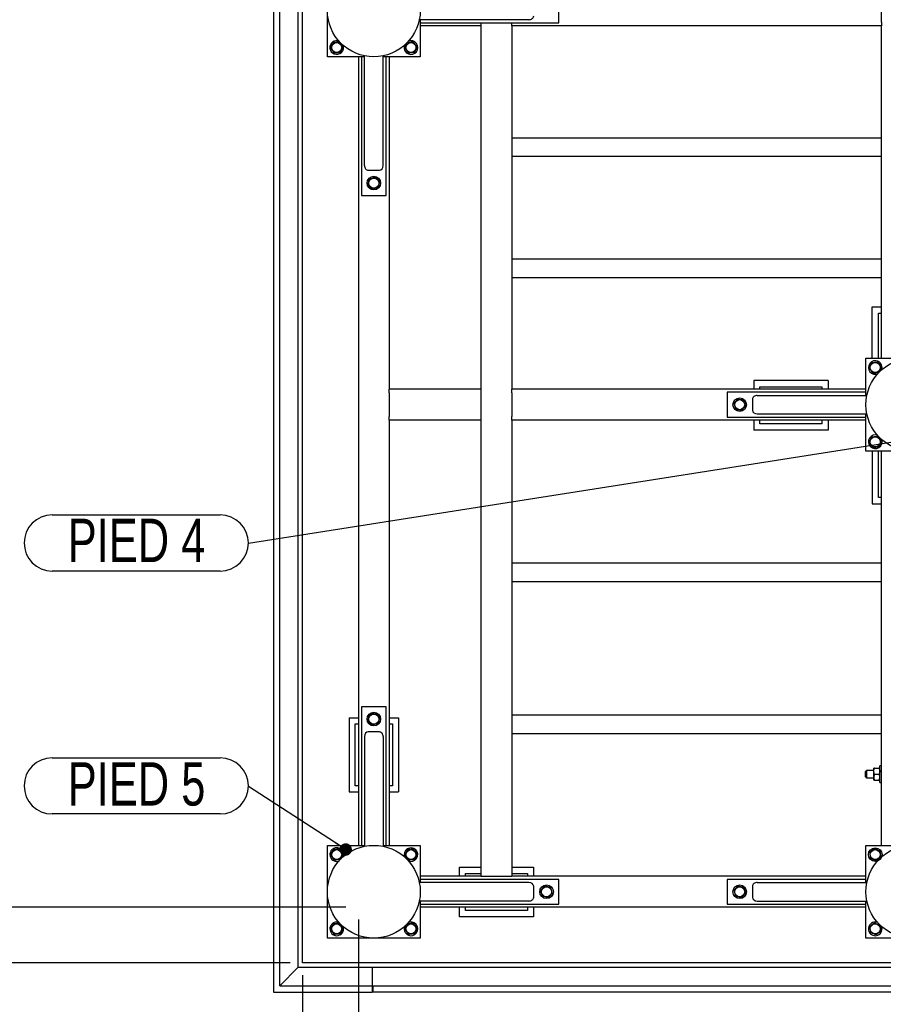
# Model space of a CAD drawing. Header units: millimetres. Extents: x 0 to 841, y 0 to 594.
# Tile 19 of 92: x 70 to 139, y 406 to 486. Entities that reach past the tile are written whole.
import ezdxf

# ---------------------------------------------------------------- set-up
doc = ezdxf.new("R2010")
doc.units = ezdxf.units.MM
doc.layers.add('COTES', color=1, linetype='Continuous')
doc.layers.add('NOTES', color=6, linetype='Continuous')
doc.layers.add('TRAIT-FORT', color=4, linetype='Continuous', lineweight=25)
doc.styles.add('SLDTEXTSTYLE0', font='TXT', dxfattribs={"width": 0.75})
doc.dimstyles.new('SLDDIMSTYLE0', dxfattribs={"dimtxt": 3, "dimasz": 2, "dimexe": 0, "dimexo": 0.0625, "dimgap": 0.75, "dimtad": 1, "dimdec": 0, "dimlfac": 20, "dimrnd": 1e-09, "dimzin": 12, "dimdsep": 46, "dimtxsty": 'SLDTEXTSTYLE0', "dimsah": 1, "dimcen": 0.09, "dimadec": 0, "dimazin": 3, "dimtfac": 1, "dimtdec": 0, "dimtofl": 0, "dimtmove": 0, "dimatfit": 3, "dimfxl": 1, "dimfrac": 2, "dimtolj": 1, "dimtzin": 12, "dimarcsym": 0})
doc.dimstyles.new('SLDDIMSTYLE1', dxfattribs={"dimtxt": 3, "dimasz": 2, "dimexe": 0, "dimexo": 0.0625, "dimgap": 0.75, "dimtad": 1, "dimdec": 0, "dimlfac": 20, "dimrnd": 1e-09, "dimzin": 12, "dimdsep": 46, "dimtxsty": 'SLDTEXTSTYLE0', "dimsah": 1, "dimcen": 0.09, "dimadec": 0, "dimazin": 3, "dimtfac": 1, "dimtdec": 0, "dimtmove": 0, "dimatfit": 0, "dimfxl": 1, "dimfrac": 2, "dimtolj": 1, "dimtzin": 12, "dimarcsym": 0})
doc.dimstyles.new('SLDDIMSTYLE3', dxfattribs={"dimtxt": 0.18, "dimasz": 1, "dimexe": 0, "dimexo": 0.0625, "dimgap": 0, "dimtad": 0, "dimtih": 1, "dimtoh": 1, "dimdec": 0, "dimrnd": 1e-09, "dimzin": 0, "dimdsep": 46, "dimtxsty": 'Standard', "dimblk1": 'DOT', "dimblk2": 'DOT', "dimsah": 1, "dimcen": 0.09, "dimadec": 0, "dimazin": 0, "dimtfac": 1, "dimtdec": 0, "dimtofl": 0, "dimtmove": 0, "dimatfit": 3, "dimldrblk": 'DOT', "dimfxl": 1, "dimfrac": 2, "dimtolj": 1, "dimtzin": 0, "dimarcsym": 0})

# ---------------------------------------------------------------- blocks, each defined once
blk = doc.blocks.new('_D_6')
at = {"layer": 'COTES', "color": 1, "transparency": 16777216}
for p, q in [((438.21, 415.086), (438.21, 392.415)), ((97.06, 412.836), (97.06, 392.415)), ((438.21, 393.415), (97.06, 393.415))]:
    blk.add_line(p, q, dxfattribs=at)
for points in [[(97.06, 393.415), (99.06, 392.915), (99.06, 393.915)], [(438.21, 393.415), (436.21, 393.915), (436.21, 392.915)]]:
    blk.add_solid(points, dxfattribs=at)
at = {"layer": 'COTES', "color": 1, "transparency": 16777216, "insert": (263.201, 397.282), "char_height": 3, "attachment_point": 1, "style": 'SLDTEXTSTYLE0'}
blk.add_mtext('6823', dxfattribs=at)
blk = doc.blocks.new('_D_7')
at = {"layer": 'COTES', "color": 1, "transparency": 16777216}
for p, q in [((96.06, 559.586), (63.71, 559.586)), ((64.71, 413.836), (64.71, 559.586)), ((96.06, 413.836), (63.71, 413.836))]:
    blk.add_line(p, q, dxfattribs=at)
for points in [[(64.71, 559.586), (64.21, 557.586), (65.21, 557.586)], [(64.71, 413.836), (65.21, 415.836), (64.21, 415.836)]]:
    blk.add_solid(points, dxfattribs=at)
at = {"layer": 'COTES', "color": 1, "transparency": 16777216, "insert": (60.843, 482.278), "char_height": 3, "attachment_point": 1, "rotation": 90, "style": 'SLDTEXTSTYLE0'}
blk.add_mtext('2915', dxfattribs=at)
blk = doc.blocks.new('_D_9')
at = {"layer": 'COTES', "color": 1, "transparency": 16777216}
for p, q in [((64.291, 413.836), (64.291, 416.836)), ((96.06, 413.836), (63.291, 413.836)), ((64.291, 413.836), (64.291, 409.336)), ((91.56, 409.336), (63.291, 409.336)), ((64.291, 409.336), (64.291, 406.336))]:
    blk.add_line(p, q, dxfattribs=at)
for points in [[(64.291, 413.836), (64.791, 415.836), (63.791, 415.836)], [(64.291, 409.336), (63.791, 407.336), (64.791, 407.336)]]:
    blk.add_solid(points, dxfattribs=at)
at = {"layer": 'COTES', "color": 1, "transparency": 16777216, "insert": (60.423, 409.37), "char_height": 3, "attachment_point": 1, "rotation": 90, "style": 'SLDTEXTSTYLE0'}
blk.add_mtext('90', dxfattribs=at)
blk = doc.blocks.new('_D_10')
at = {"layer": 'COTES', "color": 1, "transparency": 16777216}
for p, q in [((97.06, 412.836), (97.06, 392.415)), ((92.56, 408.336), (92.56, 392.415)), ((92.56, 393.415), (89.56, 393.415)), ((97.06, 393.415), (92.56, 393.415)), ((97.06, 393.415), (100.06, 393.415))]:
    blk.add_line(p, q, dxfattribs=at)
for points in [[(92.56, 393.415), (90.56, 393.915), (90.56, 392.915)], [(97.06, 393.415), (99.06, 392.915), (99.06, 393.915)]]:
    blk.add_solid(points, dxfattribs=at)
at = {"layer": 'COTES', "color": 1, "transparency": 16777216, "insert": (92.593, 397.282), "char_height": 3, "attachment_point": 1, "style": 'SLDTEXTSTYLE0'}
blk.add_mtext('90', dxfattribs=at)
blk = doc.blocks.new('_D_15')
at = {"layer": 'COTES', "color": 1, "transparency": 16777216}
for p, q in [((92.56, 408.336), (92.56, 386.093)), ((442.71, 408.336), (442.71, 386.093)), ((92.56, 387.093), (442.71, 387.093))]:
    blk.add_line(p, q, dxfattribs=at)
for points in [[(92.56, 387.093), (94.56, 386.593), (94.56, 387.593)], [(442.71, 387.093), (440.71, 387.593), (440.71, 386.593)]]:
    blk.add_solid(points, dxfattribs=at)
at = {"layer": 'COTES', "color": 1, "transparency": 16777216, "insert": (263.201, 390.961), "char_height": 3, "attachment_point": 1, "style": 'SLDTEXTSTYLE0'}
blk.add_mtext('7003', dxfattribs=at)
blk = doc.blocks.new('SW_NOTE_19')
at = {"layer": 'NOTES', "color": 0}
for p, q in [((-15.849, 2.31), (-2.264, 2.31)), ((-2.264, -2.218), (-15.849, -2.218))]:
    blk.add_line(p, q, dxfattribs=at)
for centre, start, end in [((-15.849, 0.046), 90, 270), ((-2.264, 0.046), 270, 90)]:
    blk.add_arc(centre, 2.264, start, end, dxfattribs=at)
at = {"layer": 'NOTES', "color": 0, "insert": (-9.03, 1.956), "char_height": 3.5, "attachment_point": 2, "style": 'SLDTEXTSTYLE0'}
blk.add_mtext('PIED 5', dxfattribs=at)
blk = doc.blocks.new('_Dot')
at = {"color": 0, "linetype": 'ByBlock', "lineweight": -2}
blk.add_line((-0.5, 0), (-1, 0), dxfattribs=at)
at = {"color": 0, "linetype": 'ByBlock', "const_width": 0.5}
blk.add_lwpolyline([(-0.25, 0, 1), (0.25, 0, 1)], format="xyb", close=True, dxfattribs=at)
blk = doc.blocks.new('SW_NOTE_21')
at = {"layer": 'NOTES', "color": 0}
for p, q in [((-15.849, 2.31), (-2.264, 2.31)), ((-2.264, -2.218), (-15.849, -2.218))]:
    blk.add_line(p, q, dxfattribs=at)
for centre, start, end in [((-15.849, 0.046), 90, 270), ((-2.264, 0.046), 270, 90)]:
    blk.add_arc(centre, 2.264, start, end, dxfattribs=at)
at = {"layer": 'NOTES', "color": 0, "insert": (-9.03, 2.007), "char_height": 3.5, "attachment_point": 2, "style": 'SLDTEXTSTYLE0'}
blk.add_mtext('PIED 4', dxfattribs=at)

msp = doc.modelspace()

# ---------------------------------------------------------------- linework, layer by layer
at = {"layer": 'TRAIT-FORT', "color": 4, "linetype": 'Continuous', "lineweight": 25}
for p, q in [((90.21, 566.436), (90.21, 406.986)), ((90.71, 407.486), (90.71, 565.936)), ((92.21, 408.986), (92.21, 564.436)), ((94.56, 482.536), (94.56, 490.036)), ((113.26, 485.286), (113.26, 487.286)), ((139.31, 485.336), (139.31, 487.236)), ((92.56, 409.336), (92.56, 486.286)), ((110.84, 485.536), (101.984, 485.536)), ((102.06, 485.536), (102.06, 482.536)), ((102.06, 485.536), (102.06, 485.286)), ((102.06, 485.286), (113.26, 485.286)), ((106.96, 485.286), (106.96, 485.036)), ((109.46, 485.036), (109.46, 485.286)), ((139.31, 485.336), (139.31, 485.036)), ((106.96, 485.036), (102.06, 485.036)), ((106.96, 485.036), (106.96, 455.686)), ((139.31, 485.036), (109.46, 485.036)), ((109.46, 485.036), (109.46, 455.686)), ((139.31, 458.186), (139.31, 485.036)), ((97.56, 482.536), (94.56, 482.536)), ((97.06, 482.536), (97.06, 418.836)), ((97.31, 482.536), (97.31, 471.336)), ((97.56, 482.536), (97.31, 482.536)), ((97.56, 473.756), (97.56, 482.612)), ((99.06, 473.756), (99.06, 482.612)), ((102.06, 482.536), (99.06, 482.536)), ((99.31, 482.536), (99.06, 482.536)), ((99.31, 471.336), (99.31, 482.536)), ((99.56, 482.536), (99.56, 455.686)), ((109.46, 476.003), (139.31, 476.003)), ((109.46, 474.503), (139.31, 474.503)), ((97.86, 473.374), (98.76, 473.374)), ((97.31, 471.336), (99.31, 471.336)), ((109.46, 466.22), (139.31, 466.22)), ((109.46, 464.72), (139.31, 464.72)), ((138.568, 462.332), (139.31, 462.332)), ((138.568, 458.186), (138.568, 462.332)), ((139.068, 458.186), (139.068, 461.834)), ((139.068, 461.834), (139.31, 461.834)), ((138.06, 458.186), (141.06, 458.186)), ((138.06, 455.186), (138.06, 458.186)), ((128.994, 456.387), (128.994, 455.686)), ((134.994, 456.387), (128.994, 456.387)), ((129.494, 455.887), (134.494, 455.887)), ((129.494, 455.686), (129.494, 455.887)), ((134.494, 455.887), (134.494, 455.686)), ((134.994, 456.387), (134.994, 455.686)), ((106.96, 455.686), (99.56, 455.686)), ((99.56, 455.386), (99.56, 455.686)), ((99.56, 455.386), (99.56, 453.486)), ((106.96, 455.686), (106.96, 455.386)), ((106.96, 455.386), (106.96, 453.486)), ((138.06, 455.686), (109.46, 455.686)), ((109.46, 455.386), (109.46, 455.686)), ((109.46, 455.386), (109.46, 453.486)), ((126.86, 455.436), (126.86, 453.436)), ((138.06, 455.436), (126.86, 455.436)), ((129.28, 455.186), (138.136, 455.186)), ((138.06, 455.186), (138.06, 455.436)), ((128.898, 454.886), (128.898, 453.986)), ((99.56, 453.186), (99.56, 453.486)), ((106.96, 453.486), (106.96, 453.186)), ((109.46, 453.186), (109.46, 453.486)), ((126.86, 453.436), (138.06, 453.436)), ((129.28, 453.686), (138.136, 453.686)), ((138.06, 450.686), (138.06, 453.686)), ((138.06, 453.436), (138.06, 453.686)), ((106.96, 453.186), (99.56, 453.186)), ((99.56, 453.186), (99.56, 418.836)), ((106.96, 453.186), (106.96, 416.336)), ((138.06, 453.186), (109.46, 453.186)), ((109.46, 453.186), (109.46, 416.336)), ((128.994, 453.186), (128.994, 452.387)), ((129.494, 452.887), (129.494, 453.186)), ((134.494, 452.887), (129.494, 452.887)), ((134.494, 453.186), (134.494, 452.887)), ((134.994, 453.186), (134.994, 452.387)), ((134.994, 452.387), (128.994, 452.387)), ((141.06, 450.686), (138.06, 450.686)), ((138.566, 450.686), (138.566, 446.433)), ((139.066, 446.935), (139.066, 450.686)), ((139.31, 418.836), (139.31, 450.686)), ((138.566, 446.433), (139.31, 446.433)), ((139.31, 446.935), (139.066, 446.935)), ((109.46, 441.653), (139.31, 441.653)), ((109.46, 440.153), (139.31, 440.153)), ((99.31, 430.036), (97.31, 430.036)), ((97.31, 430.036), (97.31, 418.836)), ((99.31, 418.836), (99.31, 430.036)), ((96.309, 429.148), (97.06, 429.148)), ((96.309, 429.148), (96.309, 423.148)), ((99.56, 429.148), (100.309, 429.148)), ((100.309, 429.148), (100.309, 423.148)), ((109.46, 429.37), (139.31, 429.37)), ((96.809, 423.65), (96.809, 428.65)), ((96.809, 428.65), (97.06, 428.65)), ((98.76, 427.998), (97.86, 427.998)), ((99.56, 428.65), (99.809, 428.65)), ((99.809, 428.65), (99.809, 423.65)), ((97.56, 427.616), (97.56, 418.76)), ((99.06, 427.616), (99.06, 418.76)), ((109.46, 427.87), (139.31, 427.87)), ((138.11, 424.886), (138.035, 424.811)), ((138.035, 424.361), (138.035, 424.811)), ((138.685, 424.886), (138.11, 424.886)), ((138.11, 424.886), (138.11, 424.286)), ((138.685, 424.824), (138.685, 425.061)), ((138.685, 424.349), (138.685, 424.824)), ((138.758, 425.061), (139.111, 425.061)), ((139.31, 425.261), (139.185, 425.261)), ((139.185, 423.911), (139.185, 425.261)), ((138.035, 424.361), (138.11, 424.286)), ((138.11, 424.286), (138.685, 424.286)), ((138.685, 424.111), (138.685, 424.349)), ((138.758, 424.586), (139.111, 424.586)), ((138.758, 424.111), (139.111, 424.111)), ((97.06, 423.65), (96.809, 423.65)), ((99.809, 423.65), (99.56, 423.65)), ((139.185, 423.911), (139.31, 423.911)), ((96.309, 423.148), (97.06, 423.148)), ((99.56, 423.148), (100.309, 423.148)), ((94.56, 411.336), (94.56, 418.836)), ((94.56, 418.836), (97.56, 418.836)), ((97.31, 418.836), (97.56, 418.836)), ((99.06, 418.836), (102.06, 418.836)), ((99.06, 418.836), (99.31, 418.836)), ((102.06, 418.836), (102.06, 415.836)), ((138.06, 415.836), (138.06, 418.836)), ((138.06, 418.836), (141.06, 418.836)), ((105.218, 417.069), (106.96, 417.069)), ((105.218, 416.336), (105.218, 417.069)), ((109.46, 417.069), (111.218, 417.069)), ((111.218, 417.069), (111.218, 416.336)), ((106.96, 416.336), (102.06, 416.336)), ((102.06, 416.086), (102.06, 415.836)), ((113.26, 416.086), (102.06, 416.086)), ((105.718, 416.569), (106.96, 416.569)), ((105.718, 416.336), (105.718, 416.569)), ((106.96, 416.336), (107.26, 416.336)), ((107.26, 416.336), (109.16, 416.336)), ((109.16, 416.336), (109.46, 416.336)), ((109.46, 416.569), (110.718, 416.569)), ((138.06, 416.336), (109.46, 416.336)), ((110.718, 416.569), (110.718, 416.336)), ((113.26, 414.086), (113.26, 416.086)), ((126.86, 416.086), (126.86, 414.086)), ((138.06, 416.086), (126.86, 416.086)), ((138.06, 415.836), (138.06, 416.086)), ((110.84, 415.836), (101.984, 415.836)), ((111.222, 414.636), (111.222, 415.536)), ((128.898, 415.536), (128.898, 414.636)), ((129.28, 415.836), (138.136, 415.836)), ((110.84, 414.336), (101.984, 414.336)), ((102.06, 414.336), (102.06, 411.336)), ((102.06, 414.336), (102.06, 414.086)), ((102.06, 414.086), (113.26, 414.086)), ((138.06, 413.836), (102.06, 413.836)), ((105.218, 413.069), (105.218, 413.836)), ((105.718, 413.569), (105.718, 413.836)), ((110.718, 413.836), (110.718, 413.569)), ((111.218, 413.836), (111.218, 413.069)), ((126.86, 414.086), (138.06, 414.086)), ((129.28, 414.336), (138.136, 414.336)), ((138.06, 414.086), (138.06, 414.336)), ((138.06, 411.336), (138.06, 414.336)), ((111.218, 413.069), (105.218, 413.069)), ((110.718, 413.569), (105.718, 413.569)), ((102.06, 411.336), (94.56, 411.336)), ((145.56, 411.336), (138.06, 411.336)), ((92.21, 408.986), (91.91, 408.686)), ((92.21, 408.986), (98.21, 408.986)), ((141.805, 409.336), (92.56, 409.336)), ((98.21, 408.686), (98.21, 408.986)), ((98.21, 408.686), (98.21, 408.986)), ((98.21, 408.986), (217.059, 408.986)), ((98.21, 408.986), (98.21, 408.986)), ((91.91, 408.686), (91.01, 407.786)), ((98.21, 408.836), (98.21, 408.836)), ((98.21, 407.786), (98.21, 408.686)), ((98.21, 407.786), (98.21, 408.686)), ((98.21, 408.436), (98.21, 408.436)), ((91.01, 407.786), (90.71, 407.486)), ((90.71, 407.486), (98.21, 407.486)), ((98.21, 408.036), (98.21, 408.036)), ((98.21, 407.486), (98.21, 407.786)), ((98.21, 407.486), (98.21, 407.786)), ((98.21, 407.636), (98.21, 407.636)), ((98.21, 407.486), (217.059, 407.486)), ((98.21, 406.986), (98.21, 407.486)), ((98.26, 406.986), (98.26, 407.486)), ((90.21, 406.986), (98.21, 406.986)), ((217.034, 406.986), (98.26, 406.986))]:
    msp.add_line(p, q, dxfattribs=at)
for centre, radius in [((98.31, 486.286), 3.75), ((95.31, 483.286), 0.404), ((101.31, 483.286), 0.404), ((98.31, 472.336), 0.55), ((98.31, 472.336), 0.404), ((141.81, 454.436), 3.75), ((138.81, 457.436), 0.404), ((127.86, 454.436), 0.55), ((127.86, 454.436), 0.404), ((138.81, 451.436), 0.404), ((98.31, 429.036), 0.55), ((98.31, 429.036), 0.404), ((98.31, 415.086), 3.75), ((95.31, 418.086), 0.404), ((101.31, 418.086), 0.404), ((141.81, 415.086), 3.75), ((138.81, 418.086), 0.55), ((138.81, 418.086), 0.404), ((112.26, 415.086), 0.55), ((112.26, 415.086), 0.404), ((127.86, 415.086), 0.55), ((127.86, 415.086), 0.404), ((95.31, 412.086), 0.404), ((101.31, 412.086), 0.404), ((138.81, 412.086), 0.404)]:
    msp.add_circle(centre, radius, dxfattribs=at)
for centre, start, end in [((95.31, 483.286), 67.23423, 247.47733), ((101.31, 483.286), 247.47733, 112.3844), ((95.31, 483.286), 247.47733, 22.09229), ((101.31, 483.286), 156.94747, 247.47733), ((138.81, 457.436), 67.47733, 292.3844), ((138.81, 457.436), 336.94747, 67.47733), ((138.81, 451.436), 68.47972, 21.52018), ((95.31, 418.086), 339.91962, 247.47733), ((101.31, 418.086), 247.47733, 202.14248), ((95.31, 418.086), 247.47733, 290.0804), ((95.31, 412.086), 67.57449, 247.47733), ((95.31, 412.086), 247.47733, 22.42535), ((101.31, 412.086), 151.00276, 247.47733), ((101.31, 412.086), 247.47733, 118.99781), ((138.81, 412.086), 68.4108, 337.47733), ((138.81, 412.086), 337.47733, 21.5891)]:
    msp.add_arc(centre, 0.55, start, end, dxfattribs=at)
for centre, major_axis, start_param, end_param in [((110.84, 485.836), (-0.382, 0), 1.570796, 3.141593), ((97.86, 473.756), (0, 0.382), 1.570796, 3.141593), ((98.76, 473.756), (0, 0.382), 3.141593, 4.712389), ((129.28, 454.886), (0.382, 0), 1.570796, 3.141593), ((129.28, 453.986), (0.382, 0), 3.141593, 4.712389), ((97.86, 427.616), (0, -0.382), 3.141593, 4.712389), ((98.76, 427.616), (0, -0.382), 1.570796, 3.141593), ((110.84, 415.536), (-0.382, 0), 3.141593, 4.712389), ((129.28, 415.536), (0.382, 0), 1.570796, 3.141593), ((110.84, 414.636), (-0.382, 0), 1.570796, 3.141593), ((129.28, 414.636), (0.382, 0), 3.141593, 4.712389)]:
    msp.add_ellipse(centre, major_axis=major_axis, ratio=0.784416, start_param=start_param, end_param=end_param, dxfattribs=at)
for points, knots in [([(94.823, 483.226), (94.839, 483.265), (94.873, 483.344), (94.923, 483.462), (94.97, 483.574), (94.999, 483.643), (95.014, 483.678)], [0, 0, 0, 0, 0.264605, 0.534948, 0.765343, 1, 1, 1, 1]), ([(95.501, 483.738), (95.439, 483.731), (95.336, 483.718), (95.188, 483.699), (95.088, 483.687), (95.03, 483.68), (95.014, 483.678)], [0, 0, 0, 0, 0.3855495, 0.6376419, 0.8965462, 1, 1, 1, 1]), ([(95.797, 483.347), (95.771, 483.381), (95.719, 483.45), (95.642, 483.551), (95.569, 483.649), (95.524, 483.708), (95.501, 483.738)], [0, 0, 0, 0, 0.264605, 0.534948, 0.765343, 1, 1, 1, 1]), ([(100.823, 483.226), (100.839, 483.265), (100.873, 483.344), (100.923, 483.462), (100.97, 483.574), (100.999, 483.643), (101.014, 483.678)], [0, 0, 0, 0, 0.264605, 0.534948, 0.765343, 1, 1, 1, 1]), ([(101.501, 483.738), (101.439, 483.731), (101.336, 483.718), (101.188, 483.699), (101.088, 483.687), (101.03, 483.68), (101.014, 483.678)], [0, 0, 0, 0, 0.3855495, 0.6376419, 0.8965462, 1, 1, 1, 1]), ([(101.797, 483.347), (101.771, 483.381), (101.719, 483.45), (101.642, 483.551), (101.569, 483.649), (101.524, 483.708), (101.501, 483.738)], [0, 0, 0, 0, 0.264605, 0.534948, 0.765343, 1, 1, 1, 1]), ([(94.823, 483.226), (94.849, 483.192), (94.9, 483.123), (94.977, 483.021), (95.051, 482.924), (95.096, 482.864), (95.119, 482.834)], [0, 0, 0, 0, 0.264605, 0.534948, 0.765343, 1, 1, 1, 1]), ([(95.606, 482.895), (95.575, 482.891), (95.514, 482.883), (95.409, 482.87), (95.293, 482.856), (95.201, 482.844), (95.143, 482.837), (95.127, 482.835), (95.119, 482.834)], [0, 0, 0, 0, 0.192003, 0.385859, 0.637822, 0.896593, 0.948284, 1, 1, 1, 1]), ([(95.797, 483.347), (95.78, 483.308), (95.747, 483.228), (95.697, 483.111), (95.65, 482.998), (95.62, 482.93), (95.606, 482.895)], [0, 0, 0, 0, 0.264605, 0.534948, 0.765343, 1, 1, 1, 1]), ([(100.823, 483.226), (100.849, 483.192), (100.9, 483.123), (100.977, 483.021), (101.051, 482.924), (101.096, 482.864), (101.119, 482.834)], [0, 0, 0, 0, 0.264605, 0.534948, 0.765343, 1, 1, 1, 1]), ([(101.606, 482.895), (101.575, 482.891), (101.514, 482.883), (101.409, 482.87), (101.293, 482.856), (101.201, 482.844), (101.143, 482.837), (101.127, 482.835), (101.119, 482.834)], [0, 0, 0, 0, 0.192003, 0.385859, 0.637822, 0.896593, 0.948284, 1, 1, 1, 1]), ([(101.797, 483.347), (101.78, 483.308), (101.747, 483.228), (101.697, 483.111), (101.65, 482.998), (101.62, 482.93), (101.606, 482.895)], [0, 0, 0, 0, 0.264605, 0.534948, 0.765343, 1, 1, 1, 1]), ([(97.847, 472.172), (97.855, 472.214), (97.871, 472.299), (97.894, 472.424), (97.916, 472.544), (97.93, 472.618), (97.937, 472.655)], [0, 0, 0, 0, 0.264605, 0.534948, 0.765343, 1, 1, 1, 1]), ([(97.937, 472.655), (97.966, 472.665), (98.024, 472.686), (98.123, 472.721), (98.234, 472.76), (98.321, 472.791), (98.376, 472.811), (98.391, 472.816), (98.399, 472.819)], [0, 0, 0, 0, 0.192003, 0.385859, 0.637822, 0.896593, 0.948284, 1, 1, 1, 1]), ([(98.772, 472.5), (98.74, 472.528), (98.674, 472.584), (98.577, 472.667), (98.485, 472.746), (98.428, 472.794), (98.399, 472.819)], [0, 0, 0, 0, 0.2646049, 0.5349477, 0.7653431, 1, 1, 1, 1]), ([(98.772, 472.5), (98.765, 472.458), (98.749, 472.374), (98.726, 472.248), (98.704, 472.128), (98.69, 472.055), (98.683, 472.018)], [0, 0, 0, 0, 0.2646049, 0.5349477, 0.7653431, 1, 1, 1, 1]), ([(97.847, 472.172), (97.88, 472.145), (97.945, 472.089), (98.042, 472.006), (98.135, 471.927), (98.192, 471.878), (98.221, 471.854)], [0, 0, 0, 0, 0.264605, 0.534948, 0.765343, 1, 1, 1, 1]), ([(98.221, 471.854), (98.279, 471.875), (98.377, 471.909), (98.518, 471.959), (98.613, 471.993), (98.668, 472.012), (98.683, 472.018)], [0, 0, 0, 0, 0.385549, 0.637642, 0.896546, 1, 1, 1, 1]), ([(138.323, 457.376), (138.339, 457.415), (138.373, 457.494), (138.423, 457.612), (138.47, 457.724), (138.499, 457.793), (138.514, 457.828)], [0, 0, 0, 0, 0.264605, 0.534948, 0.765343, 1, 1, 1, 1]), ([(138.323, 457.376), (138.349, 457.342), (138.4, 457.273), (138.477, 457.171), (138.551, 457.074), (138.596, 457.014), (138.619, 456.984)], [0, 0, 0, 0, 0.264605, 0.534948, 0.765343, 1, 1, 1, 1]), ([(138.514, 457.828), (138.544, 457.831), (138.606, 457.839), (138.71, 457.852), (138.827, 457.867), (138.918, 457.878), (138.976, 457.885), (138.993, 457.887), (139.001, 457.888)], [0, 0, 0, 0, 0.192003, 0.385859, 0.637822, 0.896593, 0.948284, 1, 1, 1, 1]), ([(139.297, 457.497), (139.271, 457.531), (139.219, 457.6), (139.142, 457.701), (139.069, 457.799), (139.024, 457.858), (139.001, 457.888)], [0, 0, 0, 0, 0.264605, 0.534948, 0.765343, 1, 1, 1, 1]), ([(139.297, 457.497), (139.28, 457.458), (139.247, 457.378), (139.197, 457.261), (139.15, 457.148), (139.12, 457.08), (139.106, 457.045)], [0, 0, 0, 0, 0.264605, 0.534948, 0.765343, 1, 1, 1, 1]), ([(138.619, 456.984), (138.681, 456.992), (138.783, 457.005), (138.932, 457.023), (139.032, 457.036), (139.089, 457.043), (139.106, 457.045)], [0, 0, 0, 0, 0.385549, 0.637642, 0.896546, 1, 1, 1, 1]), ([(127.696, 454.899), (127.668, 454.866), (127.612, 454.801), (127.529, 454.704), (127.45, 454.611), (127.402, 454.554), (127.377, 454.525)], [0, 0, 0, 0, 0.2646049, 0.5349477, 0.7653431, 1, 1, 1, 1]), ([(127.377, 454.525), (127.398, 454.467), (127.433, 454.369), (127.483, 454.228), (127.516, 454.133), (127.536, 454.079), (127.541, 454.063)], [0, 0, 0, 0, 0.385549, 0.637642, 0.896546, 1, 1, 1, 1]), ([(127.696, 454.899), (127.738, 454.891), (127.822, 454.875), (127.948, 454.852), (128.068, 454.83), (128.141, 454.816), (128.178, 454.81)], [0, 0, 0, 0, 0.264605, 0.534948, 0.765343, 1, 1, 1, 1]), ([(128.024, 453.974), (128.052, 454.006), (128.107, 454.072), (128.19, 454.169), (128.269, 454.261), (128.318, 454.318), (128.342, 454.347)], [0, 0, 0, 0, 0.2646049, 0.5349477, 0.7653431, 1, 1, 1, 1]), ([(128.178, 454.81), (128.189, 454.781), (128.209, 454.722), (128.245, 454.623), (128.284, 454.512), (128.315, 454.425), (128.334, 454.37), (128.34, 454.355), (128.342, 454.347)], [0, 0, 0, 0, 0.192003, 0.385859, 0.637822, 0.896593, 0.948284, 1, 1, 1, 1]), ([(128.024, 453.974), (127.982, 453.981), (127.897, 453.997), (127.772, 454.02), (127.652, 454.042), (127.578, 454.056), (127.541, 454.063)], [0, 0, 0, 0, 0.264605, 0.534948, 0.765343, 1, 1, 1, 1]), ([(138.323, 451.376), (138.339, 451.415), (138.373, 451.494), (138.423, 451.612), (138.47, 451.724), (138.499, 451.793), (138.514, 451.828)], [0, 0, 0, 0, 0.264605, 0.534948, 0.765343, 1, 1, 1, 1]), ([(138.514, 451.828), (138.544, 451.831), (138.606, 451.839), (138.71, 451.852), (138.827, 451.867), (138.918, 451.878), (138.976, 451.885), (138.993, 451.887), (139.001, 451.888)], [0, 0, 0, 0, 0.192003, 0.385859, 0.637822, 0.896593, 0.948284, 1, 1, 1, 1]), ([(139.297, 451.497), (139.271, 451.531), (139.219, 451.6), (139.142, 451.701), (139.069, 451.799), (139.024, 451.858), (139.001, 451.888)], [0, 0, 0, 0, 0.264605, 0.534948, 0.765343, 1, 1, 1, 1]), ([(138.323, 451.376), (138.349, 451.342), (138.4, 451.273), (138.477, 451.171), (138.551, 451.074), (138.596, 451.014), (138.619, 450.984)], [0, 0, 0, 0, 0.264605, 0.534948, 0.765343, 1, 1, 1, 1]), ([(138.619, 450.984), (138.681, 450.992), (138.783, 451.005), (138.932, 451.023), (139.032, 451.036), (139.089, 451.043), (139.106, 451.045)], [0, 0, 0, 0, 0.385549, 0.637642, 0.896546, 1, 1, 1, 1]), ([(139.297, 451.497), (139.28, 451.458), (139.247, 451.378), (139.197, 451.261), (139.15, 451.148), (139.12, 451.08), (139.106, 451.045)], [0, 0, 0, 0, 0.264605, 0.534948, 0.765343, 1, 1, 1, 1]), ([(97.847, 428.872), (97.855, 428.914), (97.871, 428.999), (97.894, 429.124), (97.916, 429.244), (97.93, 429.318), (97.937, 429.355)], [0, 0, 0, 0, 0.2646049, 0.5349477, 0.7653431, 1, 1, 1, 1]), ([(97.847, 428.872), (97.88, 428.845), (97.945, 428.789), (98.042, 428.706), (98.135, 428.627), (98.192, 428.578), (98.221, 428.554)], [0, 0, 0, 0, 0.2646049, 0.5349477, 0.7653431, 1, 1, 1, 1]), ([(98.399, 429.519), (98.34, 429.498), (98.243, 429.463), (98.102, 429.413), (98.007, 429.38), (97.952, 429.36), (97.937, 429.355)], [0, 0, 0, 0, 0.385549, 0.637642, 0.896546, 1, 1, 1, 1]), ([(98.772, 429.2), (98.74, 429.228), (98.674, 429.284), (98.577, 429.367), (98.485, 429.446), (98.428, 429.494), (98.399, 429.519)], [0, 0, 0, 0, 0.264605, 0.534948, 0.765343, 1, 1, 1, 1]), ([(98.772, 429.2), (98.765, 429.158), (98.749, 429.074), (98.726, 428.948), (98.704, 428.828), (98.69, 428.755), (98.683, 428.718)], [0, 0, 0, 0, 0.264605, 0.534948, 0.765343, 1, 1, 1, 1]), ([(98.683, 428.718), (98.654, 428.707), (98.596, 428.687), (98.497, 428.652), (98.386, 428.612), (98.299, 428.581), (98.244, 428.562), (98.228, 428.556), (98.221, 428.554)], [0, 0, 0, 0, 0.192003, 0.385859, 0.637822, 0.896593, 0.948284, 1, 1, 1, 1]), ([(138.685, 424.824), (138.689, 424.866), (138.698, 424.948), (138.738, 425.024), (138.758, 425.061)], [0, 0, 0, 0, 0.504, 1, 1, 1, 1]), ([(138.758, 425.061), (138.749, 425.061), (138.724, 425.061), (138.696, 425.061), (138.685, 425.061), (138.685, 425.061), (138.685, 425.061)], [0, 0, 0, 0, 0.237039, 0.589019, 0.951631, 1, 1, 1, 1]), ([(138.758, 424.586), (138.741, 424.619), (138.706, 424.685), (138.686, 424.767), (138.685, 424.814), (138.685, 424.824)], [0, 0, 0, 0, 0.432385, 0.879554, 1, 1, 1, 1]), ([(139.111, 425.061), (139.129, 425.029), (139.163, 424.963), (139.183, 424.881), (139.185, 424.834), (139.185, 424.824)], [0, 0, 0, 0, 0.4323851, 0.8795539, 1, 1, 1, 1]), ([(139.185, 425.061), (139.185, 425.061), (139.184, 425.061), (139.174, 425.061), (139.146, 425.061), (139.121, 425.061), (139.111, 425.061)], [0, 0, 0, 0, 0.0483686, 0.3993299, 0.7629647, 1, 1, 1, 1]), ([(139.185, 424.824), (139.181, 424.782), (139.172, 424.699), (139.132, 424.624), (139.111, 424.586)], [0, 0, 0, 0, 0.504, 1, 1, 1, 1]), ([(138.758, 424.586), (138.741, 424.554), (138.706, 424.488), (138.686, 424.406), (138.685, 424.359), (138.685, 424.349)], [0, 0, 0, 0, 0.432385, 0.879554, 1, 1, 1, 1]), ([(138.685, 424.349), (138.689, 424.307), (138.698, 424.224), (138.738, 424.149), (138.758, 424.111)], [0, 0, 0, 0, 0.504, 1, 1, 1, 1]), ([(138.758, 424.111), (138.749, 424.111), (138.724, 424.111), (138.696, 424.111), (138.685, 424.111), (138.685, 424.111), (138.685, 424.111)], [0, 0, 0, 0, 0.237039, 0.589019, 0.951631, 1, 1, 1, 1]), ([(139.185, 424.349), (139.181, 424.391), (139.172, 424.473), (139.132, 424.549), (139.111, 424.586)], [0, 0, 0, 0, 0.504, 1, 1, 1, 1]), ([(139.111, 424.111), (139.129, 424.144), (139.163, 424.21), (139.183, 424.292), (139.185, 424.339), (139.185, 424.349)], [0, 0, 0, 0, 0.432385, 0.879554, 1, 1, 1, 1]), ([(139.185, 424.111), (139.185, 424.111), (139.184, 424.111), (139.174, 424.111), (139.146, 424.111), (139.121, 424.111), (139.111, 424.111)], [0, 0, 0, 0, 0.048369, 0.39933, 0.762965, 1, 1, 1, 1]), ([(94.823, 418.026), (94.839, 418.065), (94.873, 418.144), (94.923, 418.262), (94.97, 418.374), (94.999, 418.443), (95.014, 418.478)], [0, 0, 0, 0, 0.264605, 0.534948, 0.765343, 1, 1, 1, 1]), ([(95.501, 418.538), (95.439, 418.531), (95.336, 418.518), (95.188, 418.499), (95.088, 418.487), (95.03, 418.48), (95.014, 418.478)], [0, 0, 0, 0, 0.385549, 0.637642, 0.896546, 1, 1, 1, 1]), ([(95.797, 418.147), (95.771, 418.181), (95.719, 418.25), (95.642, 418.351), (95.569, 418.449), (95.524, 418.508), (95.501, 418.538)], [0, 0, 0, 0, 0.264605, 0.534948, 0.765343, 1, 1, 1, 1]), ([(100.823, 418.026), (100.839, 418.065), (100.873, 418.144), (100.923, 418.262), (100.97, 418.374), (100.999, 418.443), (101.014, 418.478)], [0, 0, 0, 0, 0.264605, 0.534948, 0.765343, 1, 1, 1, 1]), ([(101.501, 418.538), (101.439, 418.531), (101.336, 418.518), (101.188, 418.499), (101.088, 418.487), (101.03, 418.48), (101.014, 418.478)], [0, 0, 0, 0, 0.385549, 0.637642, 0.896546, 1, 1, 1, 1]), ([(101.797, 418.147), (101.771, 418.181), (101.719, 418.25), (101.642, 418.351), (101.569, 418.449), (101.524, 418.508), (101.501, 418.538)], [0, 0, 0, 0, 0.264605, 0.534948, 0.765343, 1, 1, 1, 1]), ([(138.749, 418.573), (138.715, 418.548), (138.647, 418.496), (138.545, 418.419), (138.448, 418.345), (138.388, 418.3), (138.358, 418.277)], [0, 0, 0, 0, 0.264605, 0.534948, 0.765343, 1, 1, 1, 1]), ([(138.749, 418.573), (138.788, 418.557), (138.868, 418.523), (138.985, 418.473), (139.098, 418.426), (139.167, 418.397), (139.201, 418.382)], [0, 0, 0, 0, 0.264605, 0.534948, 0.765343, 1, 1, 1, 1]), ([(94.823, 418.026), (94.849, 417.992), (94.9, 417.923), (94.977, 417.821), (95.051, 417.724), (95.096, 417.664), (95.119, 417.634)], [0, 0, 0, 0, 0.264605, 0.534948, 0.765343, 1, 1, 1, 1]), ([(95.606, 417.695), (95.575, 417.691), (95.514, 417.683), (95.409, 417.67), (95.293, 417.656), (95.201, 417.644), (95.143, 417.637), (95.127, 417.635), (95.119, 417.634)], [0, 0, 0, 0, 0.192003, 0.385859, 0.637822, 0.896593, 0.948284, 1, 1, 1, 1]), ([(95.797, 418.147), (95.78, 418.108), (95.747, 418.028), (95.697, 417.911), (95.65, 417.798), (95.62, 417.73), (95.606, 417.695)], [0, 0, 0, 0, 0.264605, 0.534948, 0.765343, 1, 1, 1, 1]), ([(100.823, 418.026), (100.849, 417.992), (100.9, 417.923), (100.977, 417.821), (101.051, 417.724), (101.096, 417.664), (101.119, 417.634)], [0, 0, 0, 0, 0.264605, 0.534948, 0.765343, 1, 1, 1, 1]), ([(101.606, 417.695), (101.575, 417.691), (101.514, 417.683), (101.409, 417.67), (101.293, 417.656), (101.201, 417.644), (101.143, 417.637), (101.127, 417.635), (101.119, 417.634)], [0, 0, 0, 0, 0.192003, 0.385859, 0.637822, 0.896593, 0.948284, 1, 1, 1, 1]), ([(101.797, 418.147), (101.78, 418.108), (101.747, 418.028), (101.697, 417.911), (101.65, 417.798), (101.62, 417.73), (101.606, 417.695)], [0, 0, 0, 0, 0.264605, 0.534948, 0.765343, 1, 1, 1, 1]), ([(138.358, 418.277), (138.365, 418.215), (138.378, 418.113), (138.397, 417.964), (138.409, 417.864), (138.416, 417.807), (138.418, 417.79)], [0, 0, 0, 0, 0.385549, 0.637642, 0.896546, 1, 1, 1, 1]), ([(138.87, 417.599), (138.831, 417.616), (138.752, 417.649), (138.634, 417.699), (138.522, 417.746), (138.453, 417.776), (138.418, 417.79)], [0, 0, 0, 0, 0.264605, 0.534948, 0.765343, 1, 1, 1, 1]), ([(138.87, 417.599), (138.904, 417.625), (138.973, 417.677), (139.075, 417.754), (139.172, 417.827), (139.232, 417.872), (139.262, 417.895)], [0, 0, 0, 0, 0.264605, 0.534948, 0.765343, 1, 1, 1, 1]), ([(139.201, 418.382), (139.205, 418.352), (139.213, 418.29), (139.226, 418.186), (139.24, 418.069), (139.252, 417.978), (139.259, 417.92), (139.261, 417.903), (139.262, 417.895)], [0, 0, 0, 0, 0.192003, 0.385859, 0.637822, 0.896593, 0.948284, 1, 1, 1, 1]), ([(112.096, 415.549), (112.068, 415.516), (112.012, 415.451), (111.929, 415.354), (111.85, 415.261), (111.802, 415.204), (111.777, 415.175)], [0, 0, 0, 0, 0.264605, 0.534948, 0.765343, 1, 1, 1, 1]), ([(112.096, 415.549), (112.138, 415.541), (112.222, 415.525), (112.348, 415.502), (112.468, 415.48), (112.541, 415.466), (112.578, 415.46)], [0, 0, 0, 0, 0.264605, 0.534948, 0.765343, 1, 1, 1, 1]), ([(112.742, 414.997), (112.722, 415.056), (112.687, 415.153), (112.637, 415.294), (112.603, 415.389), (112.584, 415.444), (112.578, 415.46)], [0, 0, 0, 0, 0.385549, 0.637642, 0.896546, 1, 1, 1, 1]), ([(127.696, 415.549), (127.668, 415.516), (127.612, 415.451), (127.529, 415.354), (127.45, 415.261), (127.402, 415.204), (127.377, 415.175)], [0, 0, 0, 0, 0.264605, 0.534948, 0.765343, 1, 1, 1, 1]), ([(127.696, 415.549), (127.738, 415.541), (127.822, 415.525), (127.948, 415.502), (128.068, 415.48), (128.141, 415.466), (128.178, 415.46)], [0, 0, 0, 0, 0.264605, 0.534948, 0.765343, 1, 1, 1, 1]), ([(128.178, 415.46), (128.189, 415.431), (128.209, 415.372), (128.245, 415.273), (128.284, 415.162), (128.315, 415.075), (128.334, 415.02), (128.34, 415.005), (128.342, 414.997)], [0, 0, 0, 0, 0.192003, 0.385859, 0.637822, 0.896593, 0.948284, 1, 1, 1, 1]), ([(111.941, 414.713), (111.931, 414.742), (111.91, 414.8), (111.875, 414.899), (111.836, 415.01), (111.805, 415.097), (111.786, 415.152), (111.78, 415.168), (111.777, 415.175)], [0, 0, 0, 0, 0.192003, 0.385859, 0.637822, 0.896593, 0.948284, 1, 1, 1, 1]), ([(112.424, 414.624), (112.382, 414.631), (112.297, 414.647), (112.172, 414.67), (112.052, 414.692), (111.978, 414.706), (111.941, 414.713)], [0, 0, 0, 0, 0.264605, 0.534948, 0.765343, 1, 1, 1, 1]), ([(112.424, 414.624), (112.452, 414.656), (112.507, 414.722), (112.59, 414.819), (112.669, 414.911), (112.718, 414.968), (112.742, 414.997)], [0, 0, 0, 0, 0.264605, 0.534948, 0.765343, 1, 1, 1, 1]), ([(127.377, 415.175), (127.398, 415.117), (127.433, 415.019), (127.483, 414.878), (127.516, 414.783), (127.536, 414.729), (127.541, 414.713)], [0, 0, 0, 0, 0.385549, 0.637642, 0.896546, 1, 1, 1, 1]), ([(128.024, 414.624), (127.982, 414.631), (127.897, 414.647), (127.772, 414.67), (127.652, 414.692), (127.578, 414.706), (127.541, 414.713)], [0, 0, 0, 0, 0.264605, 0.534948, 0.765343, 1, 1, 1, 1]), ([(128.024, 414.624), (128.052, 414.656), (128.107, 414.722), (128.19, 414.819), (128.269, 414.911), (128.318, 414.968), (128.342, 414.997)], [0, 0, 0, 0, 0.264605, 0.534948, 0.765343, 1, 1, 1, 1]), ([(94.823, 412.026), (94.839, 412.065), (94.873, 412.144), (94.923, 412.262), (94.97, 412.374), (94.999, 412.443), (95.014, 412.478)], [0, 0, 0, 0, 0.264605, 0.534948, 0.765343, 1, 1, 1, 1]), ([(95.501, 412.538), (95.439, 412.531), (95.336, 412.518), (95.188, 412.499), (95.088, 412.487), (95.03, 412.48), (95.014, 412.478)], [0, 0, 0, 0, 0.385549, 0.637642, 0.896546, 1, 1, 1, 1]), ([(95.797, 412.147), (95.771, 412.181), (95.719, 412.25), (95.642, 412.351), (95.569, 412.449), (95.524, 412.508), (95.501, 412.538)], [0, 0, 0, 0, 0.264605, 0.534948, 0.765343, 1, 1, 1, 1]), ([(95.797, 412.147), (95.78, 412.108), (95.747, 412.028), (95.697, 411.911), (95.65, 411.798), (95.62, 411.73), (95.606, 411.695)], [0, 0, 0, 0, 0.264605, 0.534948, 0.765343, 1, 1, 1, 1]), ([(100.823, 412.026), (100.839, 412.065), (100.873, 412.144), (100.923, 412.262), (100.97, 412.374), (100.999, 412.443), (101.014, 412.478)], [0, 0, 0, 0, 0.264605, 0.534948, 0.765343, 1, 1, 1, 1]), ([(101.501, 412.538), (101.439, 412.531), (101.336, 412.518), (101.188, 412.499), (101.088, 412.487), (101.03, 412.48), (101.014, 412.478)], [0, 0, 0, 0, 0.385549, 0.637642, 0.896546, 1, 1, 1, 1]), ([(101.797, 412.147), (101.771, 412.181), (101.719, 412.25), (101.642, 412.351), (101.569, 412.449), (101.524, 412.508), (101.501, 412.538)], [0, 0, 0, 0, 0.264605, 0.534948, 0.765343, 1, 1, 1, 1]), ([(101.797, 412.147), (101.78, 412.108), (101.747, 412.028), (101.697, 411.911), (101.65, 411.798), (101.62, 411.73), (101.606, 411.695)], [0, 0, 0, 0, 0.264605, 0.534948, 0.765343, 1, 1, 1, 1]), ([(138.749, 412.573), (138.715, 412.548), (138.647, 412.496), (138.545, 412.419), (138.448, 412.345), (138.388, 412.3), (138.358, 412.277)], [0, 0, 0, 0, 0.264605, 0.534948, 0.765343, 1, 1, 1, 1]), ([(138.358, 412.277), (138.365, 412.215), (138.378, 412.113), (138.397, 411.964), (138.409, 411.864), (138.416, 411.807), (138.418, 411.79)], [0, 0, 0, 0, 0.385549, 0.637642, 0.896546, 1, 1, 1, 1]), ([(138.749, 412.573), (138.788, 412.557), (138.868, 412.523), (138.985, 412.473), (139.098, 412.426), (139.167, 412.397), (139.201, 412.382)], [0, 0, 0, 0, 0.264605, 0.534948, 0.765343, 1, 1, 1, 1]), ([(139.201, 412.382), (139.205, 412.352), (139.213, 412.29), (139.226, 412.186), (139.24, 412.069), (139.252, 411.978), (139.259, 411.92), (139.261, 411.903), (139.262, 411.895)], [0, 0, 0, 0, 0.192003, 0.385859, 0.637822, 0.896593, 0.948284, 1, 1, 1, 1]), ([(94.823, 412.026), (94.849, 411.992), (94.9, 411.923), (94.977, 411.821), (95.051, 411.724), (95.096, 411.664), (95.119, 411.634)], [0, 0, 0, 0, 0.264605, 0.534948, 0.765343, 1, 1, 1, 1]), ([(95.606, 411.695), (95.575, 411.691), (95.514, 411.683), (95.409, 411.67), (95.293, 411.656), (95.201, 411.644), (95.143, 411.637), (95.127, 411.635), (95.119, 411.634)], [0, 0, 0, 0, 0.192003, 0.385859, 0.637822, 0.896593, 0.948284, 1, 1, 1, 1]), ([(100.823, 412.026), (100.849, 411.992), (100.9, 411.923), (100.977, 411.821), (101.051, 411.724), (101.096, 411.664), (101.119, 411.634)], [0, 0, 0, 0, 0.264605, 0.534948, 0.765343, 1, 1, 1, 1]), ([(101.606, 411.695), (101.575, 411.691), (101.514, 411.683), (101.409, 411.67), (101.293, 411.656), (101.201, 411.644), (101.143, 411.637), (101.127, 411.635), (101.119, 411.634)], [0, 0, 0, 0, 0.192003, 0.385859, 0.637822, 0.896593, 0.948284, 1, 1, 1, 1]), ([(138.87, 411.599), (138.831, 411.616), (138.752, 411.649), (138.634, 411.699), (138.522, 411.746), (138.453, 411.776), (138.418, 411.79)], [0, 0, 0, 0, 0.264605, 0.534948, 0.765343, 1, 1, 1, 1]), ([(138.87, 411.599), (138.904, 411.625), (138.973, 411.677), (139.075, 411.754), (139.172, 411.827), (139.232, 411.872), (139.262, 411.895)], [0, 0, 0, 0, 0.264605, 0.534948, 0.765343, 1, 1, 1, 1])]:
    msp.add_open_spline(points, degree=3, knots=knots, dxfattribs=at)

# ---------------------------------------------------------------- block references
at = {"layer": 'NOTES', "color": 211}
for name, p in [('SW_NOTE_21', (88.176, 443.216)), ('SW_NOTE_19', (88.176, 423.593))]:
    msp.add_blockref(name, p, dxfattribs=at)

# ---------------------------------------------------------------- dimensions: what is measured, and where the dimension line sits
at = {"layer": 'COTES', "color": 1}
for base, p2, dimstyle, picture, middle in [((64.71, 559.586), (97.06, 559.586), 'SLDDIMSTYLE0', '_D_7', (64.71, 486.711)), ((64.291, 409.336), (92.56, 409.336), 'SLDDIMSTYLE1', '_D_9', (64.291, 411.586))]:
    dim = msp.add_linear_dim(base=base, p1=(97.06, 413.836), p2=p2, angle=90, dimstyle=dimstyle, dxfattribs=at)
    dim.commit()
    dim.dimension.update_dxf_attribs({"geometry": picture, "text_midpoint": middle, "dimtype": 160})
for base, p1, p2, dimstyle, picture, middle in [((97.06, 393.415), (438.21, 416.086), (97.06, 413.836), 'SLDDIMSTYLE0', '_D_6', (267.635, 393.415)), ((92.56, 393.415), (97.06, 413.836), (92.56, 409.336), 'SLDDIMSTYLE1', '_D_10', (94.81, 393.415)), ((442.71, 387.093), (92.56, 409.336), (442.71, 409.336), 'SLDDIMSTYLE0', '_D_15', (267.635, 387.093))]:
    dim = msp.add_linear_dim(base=base, p1=p1, p2=p2, dimstyle=dimstyle, dxfattribs=at)
    dim.commit()
    dim.dimension.update_dxf_attribs({"geometry": picture, "text_midpoint": middle, "dimtype": 160})

# ---------------------------------------------------------------- leaders
at = {"layer": 'NOTES', "color": 211}
for points in [[(145.252, 452.203), (88.176, 443.216)], [(96.039, 418.5), (88.176, 423.593)]]:
    msp.add_leader(points, dimstyle='SLDDIMSTYLE3', dxfattribs=at)

doc.saveas('drawing.dxf')
